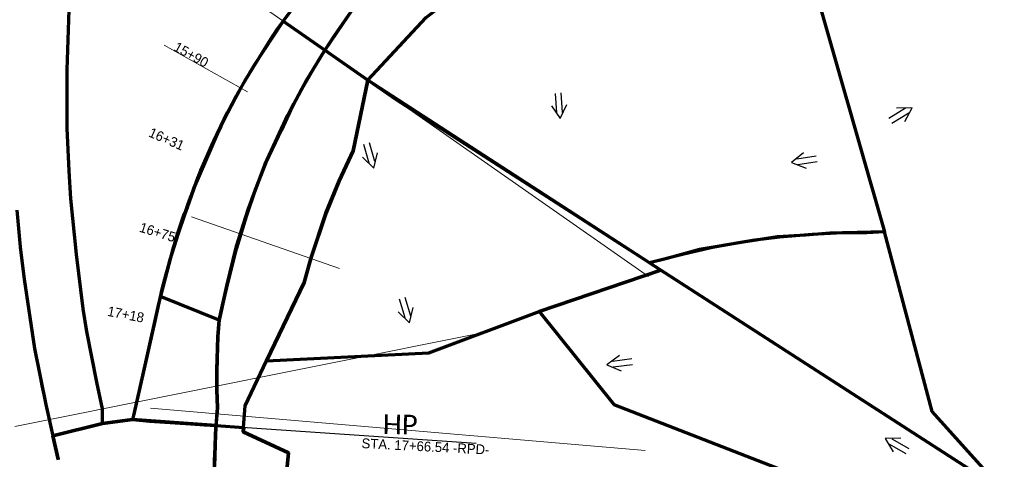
# Model space of a CAD drawing. Extents: x 1160061 to 2574774, y 200346 to 1150371.
# Tile 50 of 123: x 2483548 to 2484050, y 365330 to 365554. Entities that reach past the tile are written whole.
import ezdxf
from ezdxf.enums import TextEntityAlignment as Align

# ---------------------------------------------------------------- set-up
doc = ezdxf.new("R2010")
doc.units = 0
doc.header["$MEASUREMENT"] = 0
for name, color, linetype, lineweight in [('Exist Plan Preparation Drainage Arrows Symbol CELL', 5, 'Continuous', 30), ('Exist Plan Preparation Watershed Blue', 5, 'Continuous', 30), ('Prop Vertical Profile Ditch Grade Median Label', 5, 'Continuous', 40)]:
    doc.layers.add(name, color=color, linetype=linetype, lineweight=lineweight)
doc.layers.add('Scratch_Level_5', color=6, linetype='Continuous', lineweight=0, plot=False)
doc.styles.add('Style-Calibri', font='CALIBRI.TTF')
doc.styles.add('Style-GEOMETRICFUTURA_211_M_L', font='GEOMETRICFUTURA_211_M_L.shx')

# ---------------------------------------------------------------- blocks, each defined once
blk = doc.blocks.new('EXIST PLAN PREPARATION DRAINAGE ARROWS SYMBOL_10')
at = {"layer": 'Exist Plan Preparation Drainage Arrows Symbol CELL'}
for p, q in [((-3.867991, 1.499997), (6.131989, 1.499997)), ((-3.867991, -1.499997), (6.131989, -1.499997))]:
    blk.add_line(p, q, dxfattribs=at)
at = {"layer": 'Exist Plan Preparation Drainage Arrows Symbol CELL', "flags": 128}
blk.add_lwpolyline([(0, 3.965233), (-6.867985, 0), (0, -3.965233)], dxfattribs=at)
blk = doc.blocks.new('EXIST PLAN PREPARATION DRAINAGE ARROWS SYMBOL_11')
at = {"layer": 'Exist Plan Preparation Drainage Arrows Symbol CELL'}
for p, q in [((-3.867991, 1.499997), (6.131989, 1.499997)), ((-3.867991, -1.499997), (6.131989, -1.499997))]:
    blk.add_line(p, q, dxfattribs=at)
at = {"layer": 'Exist Plan Preparation Drainage Arrows Symbol CELL', "flags": 128}
blk.add_lwpolyline([(0, 3.965233), (-6.867985, 0), (0, -3.965233)], dxfattribs=at)
blk = doc.blocks.new('EXIST PLAN PREPARATION DRAINAGE ARROWS SYMBOL_12')
at = {"layer": 'Exist Plan Preparation Drainage Arrows Symbol CELL'}
for p, q in [((-3.867991, 1.499997), (6.131989, 1.499997)), ((-3.867991, -1.499997), (6.131989, -1.499997))]:
    blk.add_line(p, q, dxfattribs=at)
at = {"layer": 'Exist Plan Preparation Drainage Arrows Symbol CELL', "flags": 128}
blk.add_lwpolyline([(0, 3.965233), (-6.867985, 0), (0, -3.965233)], dxfattribs=at)
blk = doc.blocks.new('EXIST PLAN PREPARATION DRAINAGE ARROWS SYMBOL_48')
at = {"layer": 'Exist Plan Preparation Drainage Arrows Symbol CELL'}
for p, q in [((-3.867991, 1.499997), (6.131989, 1.499997)), ((-3.867991, -1.499997), (6.131989, -1.499997))]:
    blk.add_line(p, q, dxfattribs=at)
at = {"layer": 'Exist Plan Preparation Drainage Arrows Symbol CELL', "flags": 128}
blk.add_lwpolyline([(0, 3.965233), (-6.867985, 0), (0, -3.965233)], dxfattribs=at)
blk = doc.blocks.new('EXIST PLAN PREPARATION DRAINAGE ARROWS SYMBOL_59')
at = {"layer": 'Exist Plan Preparation Drainage Arrows Symbol CELL'}
for p, q in [((-3.867991, 1.499997), (6.131989, 1.499997)), ((-3.867991, -1.499997), (6.131989, -1.499997))]:
    blk.add_line(p, q, dxfattribs=at)
at = {"layer": 'Exist Plan Preparation Drainage Arrows Symbol CELL', "flags": 128}
blk.add_lwpolyline([(0, 3.965233), (-6.867985, 0), (0, -3.965233)], dxfattribs=at)
blk = doc.blocks.new('EXIST PLAN PREPARATION DRAINAGE ARROWS SYMBOL_65')
at = {"layer": 'Exist Plan Preparation Drainage Arrows Symbol CELL'}
for p, q in [((-3.867991, 1.499997), (6.131989, 1.499997)), ((-3.867991, -1.499997), (6.131989, -1.499997))]:
    blk.add_line(p, q, dxfattribs=at)
at = {"layer": 'Exist Plan Preparation Drainage Arrows Symbol CELL', "flags": 128}
blk.add_lwpolyline([(0, 3.965233), (-6.867985, 0), (0, -3.965233)], dxfattribs=at)
blk = doc.blocks.new('EXIST PLAN PREPARATION DRAINAGE ARROWS SYMBOL_66')
at = {"layer": 'Exist Plan Preparation Drainage Arrows Symbol CELL'}
for p, q in [((-3.867991, 1.499997), (6.131989, 1.499997)), ((-3.867991, -1.499997), (6.131989, -1.499997))]:
    blk.add_line(p, q, dxfattribs=at)
at = {"layer": 'Exist Plan Preparation Drainage Arrows Symbol CELL', "flags": 128}
blk.add_lwpolyline([(0, 3.965233), (-6.867985, 0), (0, -3.965233)], dxfattribs=at)

msp = doc.modelspace()

# ---------------------------------------------------------------- linework, layer by layer
at = {"layer": 'Exist Plan Preparation Watershed Blue', "color": 5, "linetype": 'Continuous', "lineweight": 70, "flags": 128}
for points in [[(2483725.75, 365523.08), (2483755.58, 365555.14), (2483789.88, 365581.77), (2483822.93, 365609.29), (2483860.25, 365630.84), (2483899.98, 365647.54), (2483887.15, 365684.36), (2483862.26, 365674.71), (2483836.92, 365662.74), (2483825.12, 365656.36), (2483801.5, 365641.92), (2483780.52, 365625.59), (2483757.79, 365605), (2483735.9, 365581.61), (2483718.73, 365560.12), (2483708.64, 365545.82), (2483703.82, 365538.53), (2483725.75, 365523.08)], [(2483864.98, 365632.83), (2483950.62, 365580.83), (2483989.2, 365445.79), (2483980.11, 365445.37), (2483967.73, 365445.4), (2483952.3, 365444.4), (2483935.63, 365443.09), (2483923, 365441.63), (2483913.92, 365440.08), (2483901.51, 365437.9), (2483886.85, 365434.4), (2483869.36, 365430.04), (2483740.52, 365512.91), (2483725.75, 365523.08), (2483755.58, 365555.14), (2483789.88, 365581.77), (2483822.93, 365609.29), (2483864.98, 365632.83)], [(2483703.82, 365538.53), (2483682.55, 365553.3), (2483667.78, 365530.73), (2483662.62, 365521.95), (2483660.1, 365517.46), (2483654.36, 365506.73), (2483648.95, 365495.81), (2483637.04, 365468.29), (2483626.37, 365437.18), (2483619.08, 365409.06), (2483612.86, 365380.96), (2483606.35, 365352.25), (2483605.87, 365350.23), (2483642.33, 365347.47), (2483648.4, 365347.02), (2483649.16, 365356.18), (2483648.89, 365365.32), (2483648.84, 365371.78), (2483648.87, 365375.88), (2483648.96, 365380.87), (2483649.39, 365392.27), (2483649.95, 365400.84), (2483653.84, 365418.31), (2483658.9, 365438.47), (2483664.93, 365457.73), (2483673.51, 365480.41), (2483684.92, 365505.27), (2483694.56, 365523.23), (2483703.82, 365538.53)], [(2483682.55, 365553.3), (2483703.82, 365538.53), (2483700.57, 365533.28), (2483692.17, 365518.76), (2483686.37, 365507.78), (2483681.7, 365497.9), (2483674.52, 365482.82), (2483668.3, 365467.19), (2483663.73, 365453.58), (2483657.44, 365433.04), (2483652.88, 365413.93), (2483650.03, 365400.82), (2483620.05, 365412.79), (2483624.97, 365431.79), (2483630.04, 365447.87), (2483634.44, 365460.57), (2483640.61, 365477.14), (2483647.29, 365491.98), (2483654.31, 365506.62), (2483654.93, 365507.82), (2483660.13, 365517.53), (2483662.57, 365521.86), (2483665.43, 365526.55), (2483673.35, 365539.37), (2483679.22, 365548.59), (2483682.55, 365553.3)], [(2483875.12, 365426.25), (2483725.75, 365523.08), (2483718.3, 365487.07), (2483711.12, 365471.75), (2483704.48, 365455.44), (2483696.67, 365432.22), (2483693.33, 365420.08), (2483674.13, 365380.1), (2483756.85, 365384.19), (2483813.14, 365405.16), (2483875.12, 365426.25)], [(2484050.24, 365313.49), (2484013.42, 365354.18), (2483989.2, 365445.79), (2483961.22, 365445.09), (2483948.94, 365444.08), (2483934.67, 365443.28), (2483917.14, 365440.54), (2483894.91, 365436.77), (2483877.74, 365432.15), (2483869.36, 365430.04), (2484050.24, 365313.49)], [(2483813.14, 365405.16), (2483851.21, 365357.89), (2484009.46, 365296.27), (2484050.24, 365313.49), (2483875.12, 365426.25), (2483813.14, 365405.16)], [(2483648.42, 365347.02), (2483662.54, 365346.08), (2483662.23, 365343.92), (2483685.26, 365333.1), (2483681, 365287.38), (2483650.39, 365276.37), (2483649.91, 365280.67), (2483649.33, 365285.55), (2483648.78, 365291.35), (2483648.38, 365296.49), (2483647.82, 365307.05), (2483647.61, 365313.75), (2483647.54, 365319.58), (2483647.57, 365326.8), (2483648.19, 365341.8), (2483648.36, 365346.32), (2483648.36, 365346.33), (2483648.37, 365346.42), (2483648.42, 365347.02)]]:
    msp.add_lwpolyline(points, close=True, dxfattribs=at)
for points in [[(2483696.19, 365571.79), (2483682.55, 365553.3), (2483677.08, 365545.41), (2483662.97, 365522.56), (2483658.73, 365514.97), (2483654.61, 365507.2), (2483650.8, 365499.63), (2483646.15, 365489.82), (2483643.04, 365482.86), (2483638.97, 365473.14), (2483633.61, 365458.29), (2483631.87, 365454.24), (2483628.15, 365442.99), (2483622.76, 365424.28), (2483620.81, 365416.55), (2483617.13, 365400.24), (2483610.3, 365369.41), (2483606.35, 365352.25), (2483605.87, 365350.23), (2483590.51, 365348.14), (2483590.53, 365355.57), (2483587.68, 365369.26), (2483582.54, 365395.02), (2483580.74, 365406.65), (2483577.25, 365434.21), (2483574.43, 365462.66), (2483573.49, 365476.96), (2483572.52, 365498.49), (2483572.44, 365528.41), (2483573.5, 365559.09)], [(2483718.73, 365560.12), (2483703.82, 365538.53), (2483682.55, 365553.3), (2483682.55, 365553.3), (2483696.19, 365571.79)], [(2483681, 365287.38), (2483685.26, 365333.1), (2483662.23, 365343.92), (2483663.31, 365357.08), (2483674.13, 365380.1), (2483693.33, 365420.08), (2483696.67, 365432.22), (2483704.44, 365455.34), (2483711.12, 365471.75), (2483718.3, 365487.07), (2483725.75, 365523.08), (2483725.75, 365523.08), (2483703.82, 365538.53), (2483694.8, 365523.64), (2483687.97, 365511.16), (2483673.87, 365481.32), (2483666.66, 365462.67), (2483658.94, 365438.68), (2483653.21, 365415.42), (2483650.02, 365401.01), (2483649.4, 365392.4), (2483648.98, 365381.48), (2483648.96, 365380.86), (2483648.85, 365374.44), (2483648.89, 365365.35), (2483649.16, 365356.18), (2483648.37, 365346.53), (2483648.36, 365346.33), (2483648.11, 365342.47), (2483647.56, 365326.19)], [(2483546.79, 365456.87), (2483548.53, 365438.16), (2483550.61, 365421.75), (2483555.8, 365386.3), (2483561.67, 365357.78), (2483568, 365329.61)], [(2483567.94, 365329.86), (2483565.13, 365341.91), (2483590.51, 365348.14), (2483605.87, 365350.23), (2483614.49, 365349.37), (2483648.41, 365347.02), (2483648.36, 365346.33), (2483648.36, 365346.32), (2483647.67, 365329.13)], [(2483647.67, 365329.13), (2483648.4, 365347.02), (2483605.87, 365350.23), (2483590.51, 365348.14), (2483565.13, 365341.91), (2483567.94, 365329.86)]]:
    msp.add_lwpolyline(points, dxfattribs=at)
at = {"layer": 'Exist Plan Preparation Watershed Blue', "lineweight": 40, "flags": 128}
msp.add_lwpolyline([(2483546.79, 365456.94), (2483548.99, 365433.91), (2483549.56, 365428.9), (2483551.08, 365416.81), (2483552.14, 365409.16), (2483553.54, 365399.91), (2483555.14, 365390.1), (2483557.17, 365378.68), (2483559.33, 365367.55), (2483562.93, 365350.7), (2483565.13, 365341.91), (2483565.13, 365341.91), (2483590.51, 365348.14), (2483590.53, 365355.57), (2483586.04, 365377.39), (2483582.54, 365395.02), (2483580.74, 365406.65), (2483577.25, 365434.21), (2483575.65, 365448.27), (2483574.43, 365462.66), (2483573.49, 365476.96), (2483572.52, 365498.49), (2483572.44, 365528.35), (2483573.5, 365559.09)], dxfattribs=at)
at = {"layer": 'Prop Vertical Profile Ditch Grade Median Label', "lineweight": 30}
msp.add_line((2483781.03, 365337.85), (2483614.49, 365349.37), dxfattribs=at)
at = {"layer": 'Scratch_Level_5'}
for p, q in [((2483639.02, 365583.75), (2483685.77, 365551.05)), ((2483868.83, 365422.99), (2483685.77, 365551.05)), ((2483622, 365540.98), (2483664.52, 365517.18)), ((2483711.33, 365427.11), (2483635.82, 365453.43)), ((2483784.85, 365394.45), (2483545.87, 365346.63)), ((2483867.24, 365334.29), (2483614.99, 365355.89))]:
    msp.add_line(p, q, dxfattribs=at)

# ---------------------------------------------------------------- block references
at = {"layer": 'Exist Plan Preparation Drainage Arrows Symbol CELL'}
for name, p, rotation in [('EXIST PLAN PREPARATION DRAINAGE ARROWS SYMBOL_10', (2483823.3, 365510.39), 94.064311), ('EXIST PLAN PREPARATION DRAINAGE ARROWS SYMBOL_59', (2483997.42, 365505.52), 211.576314), ('EXIST PLAN PREPARATION DRAINAGE ARROWS SYMBOL_11', (2483726.85, 365484.95), 106.221961), ('EXIST PLAN PREPARATION DRAINAGE ARROWS SYMBOL_48', (2483948.55, 365482.23), 8.827953), ('EXIST PLAN PREPARATION DRAINAGE ARROWS SYMBOL_12', (2483745.14, 365406.09), 106.221961), ('EXIST PLAN PREPARATION DRAINAGE ARROWS SYMBOL_66', (2483854.52, 365378.93), 7.06498), ('EXIST PLAN PREPARATION DRAINAGE ARROWS SYMBOL_65', (2483995.5, 365337.11), 330.508885)]:
    msp.add_blockref(name, p, dxfattribs=dict(at, rotation=rotation))

# ---------------------------------------------------------------- texts
at = {"layer": 'Prop Vertical Profile Ditch Grade Median Label', "lineweight": 0, "style": 'Style-Calibri'}
msp.add_text('HP', height=10, rotation=358.9598, dxfattribs=at).set_placement((2483742.21, 365342.66), align=Align.CENTER)
at = {"layer": 'Prop Vertical Profile Ditch Grade Median Label', "lineweight": 0, "style": 'Style-GEOMETRICFUTURA_211_M_L'}
msp.add_text('STA. 17+66.54 -RPD-', height=5, rotation=357.0628, dxfattribs=at).set_placement((2483722.76, 365340.58), align=Align.TOP_LEFT)
at = {"layer": 'Scratch_Level_5', "lineweight": 30, "style": 'Style-GEOMETRICFUTURA_211_M_L'}
for s, rotation, p in [('15+90', 330.7559, (2483634.51, 365533.98)), ('16+31', 336.6287, (2483622.22, 365490.87)), ('16+75', 342.9313, (2483617.9, 365443.24)), ('17+18', 349.0906, (2483601.93, 365401.28))]:
    msp.add_text(s, height=5, rotation=rotation, dxfattribs=at).set_placement(p, align=Align.CENTER)

doc.saveas('drawing.dxf')
